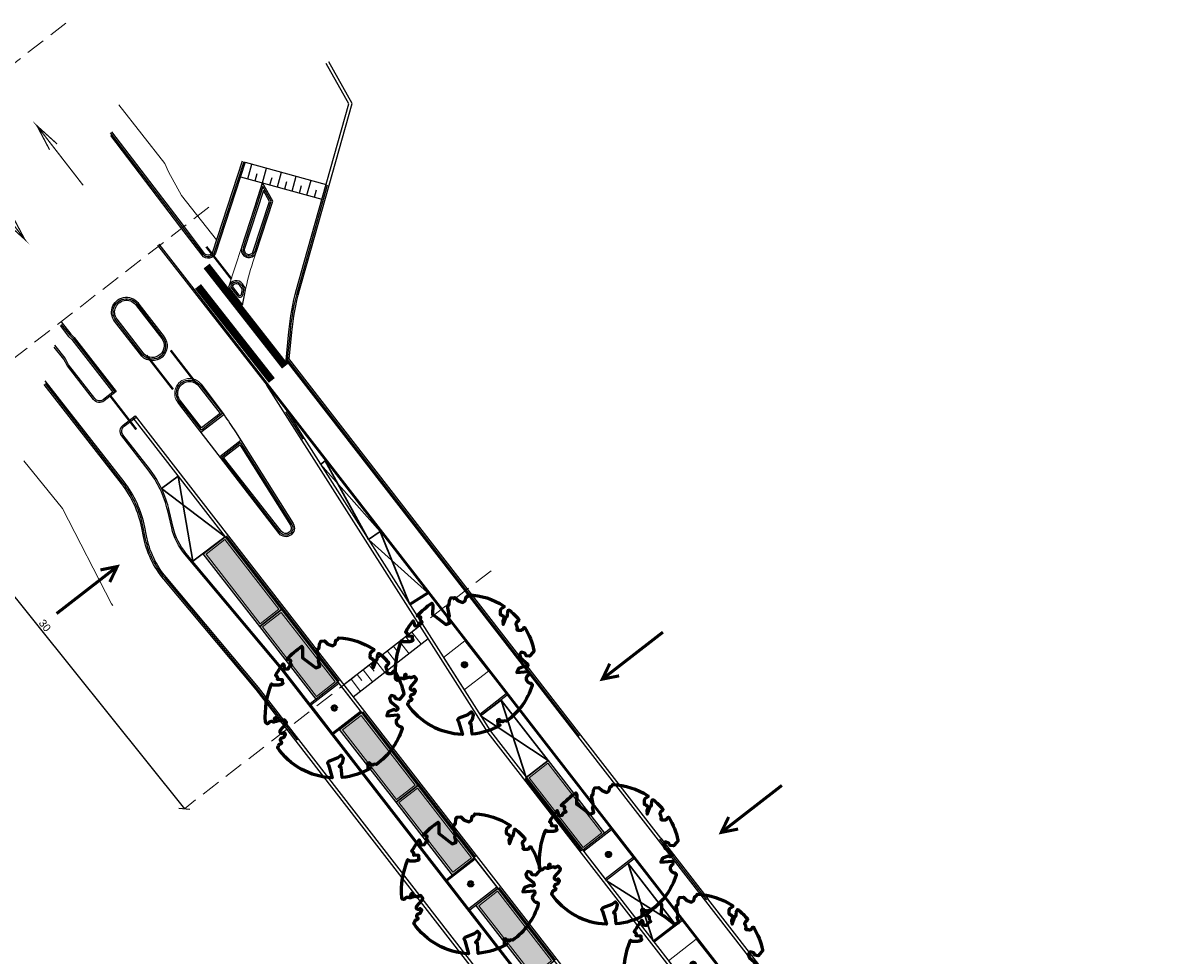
# Model space of a CAD drawing. Header units: metres. Extents: x 197051 to 198490, y 354564 to 355604.
# Tile 10 of 13: x 197234 to 197309, y 355330 to 355391. Entities that reach past the tile are written whole.
import ezdxf

# ---------------------------------------------------------------- set-up
doc = ezdxf.new("R2010")
doc.units = ezdxf.units.M
doc.header["$PDMODE"] = 3
doc.linetypes.add('5050strp', pattern=[1, 0.5, -0.5])
doc.linetypes.add('DASHED2', pattern=[0.375, 0.25, -0.125])
for name, color, linetype, lineweight in [('mk-nw-5050 blok', 7, '5050strp', 35), ('N-WE-GR-BOOM-S', 86, 'Continuous', 40), ('N-WE-IE-PARKEERVAK_LANGSPARKEREN-G', 7, 'Continuous', 25), ('N-WE-VW-MARKERING_DWARS_DRIEHOEK_5050-G', 7, 'VW-HAAIETAND50-L-N', 35), ('N-WE-VW-MARKERING_VOP-G', 7, 'Continuous', 25), ('nieuwe boomspiegels', 86, 'Continuous', 20), ('Ontwerp', 7, 'Continuous', 20), ('Parkeervak', 7, 'Continuous', 20), ('Parkeervak_arcering', 7, 'Continuous', 20), ('Rijrichting pijl', 7, 'Continuous', 30), ('X-XX-AL-AANKLEDING-M', 7, 'Continuous', 18)]:
    doc.layers.add(name, color=color, linetype=linetype, lineweight=lineweight)
for name, color, linetype in [('N-WE-VH-DREMPEL-G', 7, 'Continuous'), ('N-WE-VK-BLAUWE_ZONE-G', 5, 'Continuous'), ('N-XX-VH-KANTOPSLUITING_GELEIDEBAND_50_200_250-G', 210, 'Continuous'), ('N-XX-VH-KANTOPSLUITING_INRITVERLOOPBAND_50_200_250-G', 10, 'Continuous'), ('N-XX-VH-KANTOPSLUITING_OPSLUITBAND_100_200-G', 170, 'Continuous'), ('N-XX-VH-KANTOPSLUITING_TROTTOIRBAND_180_200_250-G', 2, 'Continuous'), ('N-XX-VH-KANTOPSLUITING_VOORKANTBAND-G', 7, 'Continuous')]:
    doc.layers.add(name, color=color, linetype=linetype)
doc.layers.add('uitritten', color=34, linetype='Continuous', lineweight=30, plot=False)
doc.styles.add('NLCS-ISO-M500-T25', font='NLCS-ISO.ttf', dxfattribs={"height": 1})
doc.styles.get("Standard").update_dxf_attribs({"font": 'arial.ttf'})
doc.linetypes.add('VW-HAAIETAND50-L-N', pattern='A,0,-0.5,[150,NLCS.SHX,S=1,R=0,X=-0.625,Y=0],-0.5', length=1)
doc.dimstyles.new('NLCS_1-200', dxfattribs={"dimscale": 0.2, "dimtxt": 2.5, "dimasz": 2.5, "dimexe": 1.25, "dimexo": 0.625, "dimtad": 1, "dimtxsty": 'Standard', "dimblk": 'OBLIQUE', "dimcen": 0, "dimse1": 1, "dimse2": 1, "dimadec": 0, "dimazin": 0, "dimtfac": 1, "dimtmove": 0, "dimatfit": 3, "dimfxl": 1, "dimarcsym": 0})

# ---------------------------------------------------------------- blocks, each defined once
blk = doc.blocks.new('*U467')
at = {"layer": 'N-WE-GR-BOOM-S', "lineweight": 60}
blk.add_lwpolyline([(0.433, 4.712), (0.441, 4.722), (0.45, 4.731), (0.457, 4.739), (0.465, 4.746), (0.473, 4.754), (0.48, 4.761), (0.487, 4.77), (0.494, 4.779), (0.501, 4.79), (0.508, 4.802), (0.513, 4.817), (0.516, 4.836), (0.517, 4.858), (0.515, 4.885), (0.509, 4.916), (0.475, 5.034, -0.52938), (0.529, 5.099, -0.087139), (2.218, 4.625, -0.372341), (2.284, 4.473), (2.354, 4.119), (2.18, 3.946), (1.992, 3.985), (1.767, 3.817), (1.853, 3.602), (2.086, 3.527), (2.712, 3.671), (2.864, 3.587), (2.85, 3.453), (2.707, 3.365), (2.577, 2.941), (2.743, 2.67), (3.168, 3.347, -0.504641), (3.406, 3.14, 0.331948), (3.544, 2.921, 0.282008), (3.993, 3.004), (3.957, 2.985, -0.512156), (4.163, 2.984, -0.16076), (5.094, -0.056), (4.977, -0.169), (4.976, -0.294), (4.862, -0.315), (4.876, -0.438), (4.698, -0.381), (4.644, -0.519), (4.864, -0.665), (4.933, -0.72), (5.054, -0.599, -0.106371), (4.341, -2.61), (3.705, -2.201), (3.588, -2.282), (3.512, -1.945), (3.286, -1.673), (3.024, -1.676), (3.03, -1.99), (2.83, -2.678), (2.861, -2.809), (3.005, -2.829), (3.93, -3.183, -0.236298), (-0.225, -5.013, 0.159625), (-0.347, -4.77, 0.350802), (-0.315, -4.528, -0.504641), (-0.6, -4.393), (-0.531, -4.17), (-0.647, -3.962), (-0.802, -3.978), (-0.825, -4.144), (-0.942, -4.211), (-1.08, -4.106), (-1.2, -3.475), (-1.291, -3.384), (-1.522, -3.391), (-1.586, -3.665), (-1.68, -3.694), (-1.769, -3.923), (-2.003, -3.798, 0.733583), (-1.918, -3.973, -0.861625), (-1.87, -4.128, 0.279978), (-2.043, -4.393), (-2.036, -4.403, -0.827056), (-2.208, -4.583, -0.116774), (-4.152, -2.556), (-4.114, -2.549), (-4.084, -2.541), (-4.059, -2.531), (-4.039, -2.52), (-4.024, -2.509), (-4.013, -2.498), (-4.004, -2.486), (-3.768, -2.184), (-3.762, -2.173), (-3.758, -2.163), (-3.755, -2.153), (-3.752, -2.143), (-3.748, -2.133), (-3.745, -2.123), (-3.74, -2.111), (-3.735, -2.099), (-3.729, -2.085), (-3.721, -2.071), (-3.713, -2.056), (-3.705, -2.04), (-3.697, -2.024), (-3.689, -2.007), (-3.682, -1.991), (-3.676, -1.975), (-3.671, -1.959), (-3.668, -1.944), (-3.666, -1.929), (-3.665, -1.916), (-3.666, -1.904), (-3.668, -1.893), (-3.671, -1.884), (-3.676, -1.877), (-3.682, -1.872), (-3.69, -1.869), (-3.698, -1.867), (-3.708, -1.866), (-3.718, -1.865), (-3.729, -1.864), (-3.74, -1.863), (-3.752, -1.86), (-3.764, -1.856), (-3.776, -1.85), (-3.788, -1.843), (-3.801, -1.835), (-3.813, -1.826), (-3.826, -1.816), (-3.84, -1.806), (-3.853, -1.796), (-3.866, -1.785), (-3.88, -1.774), (-3.893, -1.762), (-3.907, -1.75), (-4.15, -2.028), (-4.162, -2.015), (-4.173, -2), (-4.183, -1.984), (-4.193, -1.968), (-4.204, -1.951), (-4.219, -1.938), (-4.242, -1.928), (-4.274, -1.924), (-4.319, -1.929), (-4.379, -1.942), (-4.457, -1.967, -0.040997), (-4.791, -1.027), (-4.617, -1.057), (-4.463, -1.156), (-4.38, -1.082), (-4.281, -0.927), (-4.376, -0.782), (-4.323, -0.567), (-4.52, -0.551), (-4.652, -0.423), (-4.892, -0.58, -0.05814), (-4.988, 0.829), (-4.852, 0.802), (-4.298, 0.364), (-4.06, 0.447), (-3.128, 0.693), (-3.049, 1), (-3.409, 1.144), (-3.464, 1.261), (-4.121, 1.584), (-4.136, 1.769), (-4.358, 1.957), (-4.448, 2.14), (-4.297, 2.378), (-3.958, 2.431), (-3.65, 2.633), (-3.646, 2.84), (-3.838, 3.066), (-3.787, 3.162), (-3.863, 3.31, -0.13428), (-1.664, 4.835, -0.541727), (-1.597, 4.783), (-1.608, 4.639), (-1.605, 4.565), (-1.595, 4.508), (-1.579, 4.465), (-1.558, 4.434), (-1.535, 4.41), (-1.511, 4.392), (-1.487, 4.376), (-1.465, 4.359), (-1.446, 4.342), (-1.428, 4.325), (-1.411, 4.309), (-1.395, 4.295), (-1.38, 4.284), (-1.364, 4.276), (-1.347, 4.272), (-1.33, 4.272), (-1.312, 4.277), (-1.292, 4.285), (-1.273, 4.294), (-1.252, 4.305), (-1.232, 4.316), (-1.211, 4.327), (-1.189, 4.336), (-1.168, 4.342), (-1.147, 4.347), (-1.126, 4.35), (-1.105, 4.353), (-1.085, 4.356), (-1.066, 4.36), (-1.048, 4.365), (-1.031, 4.372), (-1.015, 4.382), (-1, 4.394), (-0.986, 4.408), (-0.973, 4.424), (-0.963, 4.324), (-0.94, 4.298), (-0.834, 4.118), (-0.611, 3.996), (-0.927, 4.508), (-0.921, 4.523), (-0.917, 4.539), (-0.915, 4.553), (-0.916, 4.568), (-0.92, 4.583), (-0.927, 4.598), (-0.938, 4.613), (-0.953, 4.629), (-0.972, 4.647), (-0.994, 4.667), (-1.02, 4.691), (-1.05, 4.719), (-1.082, 4.754), (-1.117, 4.795), (-1.199, 4.901, -0.543104), (-1.171, 4.981, -0.046766), (-0.234, 5.117, -0.385168), (-0.182, 5.074), (-0.152, 4.882), (-0.138, 4.822), (-0.121, 4.78), (-0.104, 4.753), (-0.085, 4.737), (-0.066, 4.73), (-0.047, 4.727), (-0.027, 4.726), (-0.009, 4.724), (0.009, 4.72), (0.027, 4.716), (0.044, 4.71), (0.061, 4.704), (0.077, 4.697), (0.093, 4.689), (0.109, 4.682), (0.124, 4.675), (0.139, 4.668), (0.153, 4.66), (0.167, 4.653), (0.18, 4.645), (0.191, 4.638), (0.202, 4.629), (0.211, 4.621), (0.219, 4.611), (0.225, 4.602), (0.231, 4.593), (0.236, 4.584), (0.242, 4.576), (0.247, 4.569), (0.253, 4.564), (0.26, 4.56), (0.269, 4.559), (0.278, 4.56), (0.289, 4.563), (0.3, 4.568), (0.312, 4.574), (0.324, 4.582), (0.336, 4.592), (0.348, 4.603), (0.36, 4.616), (0.371, 4.63), (0.382, 4.644), (0.393, 4.659), (0.404, 4.673), (0.414, 4.687), (0.423, 4.7)], format="xyb", close=True, dxfattribs=at)
blk.add_circle((0, 0), 0.15, dxfattribs=at)
at = {"color": 7, "style": 'NLCS-ISO-M500-T25'}
for tag, p in [('NR', (-2.462, -0.402)), ('NAAM', (-2.462, -1.602))]:
    blk.add_attdef(tag, p, '', height=1, dxfattribs=at)
at = {"color": 7, "style": 'NLCS-ISO-M500-T25', "flags": 1}
for tag, p in [('WETNAAM', (-2.462, -2.802)), ('STAMDIA', (-2.462, -4.002)), ('STAMOMTR', (-2.462, -5.202)), ('OPMERKING', (-2.462, -6.402)), ('HANDH_KAPPEN', (-2.462, -7.602))]:
    blk.add_attdef(tag, p, '', height=1, dxfattribs=at)
blk = doc.blocks.new('*U480')
at = {"layer": 'Parkeervak_arcering'}
h = blk.add_hatch(color=253, dxfattribs=at)
h.dxf.hatch_style = 1
h.paths.add_polyline_path([(0, 6), (0, 0), (1.8, 0), (1.8, 6)])
h.paths.add_polyline_path([(1.67, 5.87), (1.67, 0.13), (0.13, 0.13), (0.13, 5.87)], flags=16)
at = {"layer": 'Parkeervak_arcering', "true_color": 0xb97150}
h = blk.add_hatch(color=13, dxfattribs=at)
h.dxf.hatch_style = 1
h.paths.add_polyline_path([(1.67, 5.87), (1.67, 0.13), (0.13, 0.13), (0.13, 5.87)])
at = {"layer": 'N-WE-IE-PARKEERVAK_LANGSPARKEREN-G'}
blk.add_lwpolyline([(1.8, 0), (0, 0), (0, 6), (1.8, 6)], close=True, dxfattribs=at)
at = {"layer": 'N-WE-IE-PARKEERVAK_LANGSPARKEREN-G', "lineweight": 9}
blk.add_lwpolyline([(1.67, 0.13), (0.13, 0.13), (0.13, 5.87), (1.67, 5.87)], close=True, dxfattribs=at)
blk = doc.blocks.new('pijl rijrichting')
at = {"layer": 'Rijrichting pijl', "const_width": 0.1}
for points in [[(6.138, 0), (0, 0), (2.182, 0.388)], [(0, 0), (2.17, -0.384)]]:
    blk.add_lwpolyline(points, dxfattribs=at)
blk = doc.blocks.new('_Oblique')
at = {"color": 0, "linetype": 'ByBlock', "lineweight": -2}
blk.add_line((-0.5, -0.5), (0.5, 0.5), dxfattribs=at)
blk = doc.blocks.new('*D452')
at = {"layer": 'Defpoints', "color": 0, "transparency": 16777216}
for p in [(197225.897, 355363.41), (197244.666, 355340.001), (197244.666, 355340.001)]:
    blk.add_point(p, dxfattribs=at)
at = {"layer": 'X-XX-AL-AANKLEDING-M', "color": 0, "lineweight": -2, "transparency": 16777216}
blk.add_line((197225.897, 355363.41), (197244.666, 355340.001), dxfattribs=at)
at = {"layer": 'X-XX-AL-AANKLEDING-M', "color": 0, "lineweight": -2, "transparency": 16777216, "xscale": 0.5, "yscale": 0.5, "zscale": 0.5}
for p, rotation in [((197225.897, 355363.41), 128.7212278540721), ((197244.666, 355340.001), 308.7212278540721)]:
    blk.add_blockref('_Oblique', p, dxfattribs=dict(at, rotation=rotation))
at = {"layer": 'X-XX-AL-AANKLEDING-M', "color": 0, "transparency": 16777216, "insert": (197235.578, 355351.943), "char_height": 0.5, "attachment_point": 5, "rotation": 308.72123}
blk.add_mtext('30', dxfattribs=at)
blk = doc.blocks.new('Plantvak')
at = {"layer": 'nieuwe boomspiegels'}
blk.add_lwpolyline([(0, -2.3), (0, 0), (2.5, 0), (2.5, -2.3)], close=True, dxfattribs=at)
blk = doc.blocks.new('Inrit_icoon')
at = {"layer": 'uitritten', "const_width": 0.2}
for points in [[(0, 0), (0, 5)], [(0.5, 1), (0, 0), (-0.5, 1)]]:
    blk.add_lwpolyline(points, dxfattribs=at)

msp = doc.modelspace()

# ---------------------------------------------------------------- linework, layer by layer
at = {"layer": 'mk-nw-5050 blok', "const_width": 0.5, "flags": 128}
for points in [[(197246.116, 355375.374), (197251.227, 355368.842)], [(197245.556, 355374.045), (197250.367, 355367.916)]]:
    msp.add_lwpolyline(points, dxfattribs=at)
at = {"layer": 'N-WE-VH-DREMPEL-G', "flags": 128}
for points in [[(197248.628, 355382.144), (197253.903, 355380.693)], [(197248.8, 355381.06), (197249.066, 355382.024)], [(197249.764, 355380.794), (197250.03, 355381.758)], [(197248.318, 355381.192), (197253.637, 355379.729)], [(197248.334, 355381.187), (197248.333, 355381.188)], [(197249.282, 355380.927), (197249.415, 355381.409)], [(197249.32, 355379.427), (197249.765, 355380.794)], [(197250.247, 355380.662), (197250.379, 355381.144)], [(197250.729, 355380.529), (197250.994, 355381.493)], [(197251.211, 355380.396), (197251.343, 355380.878)], [(197251.693, 355380.264), (197251.958, 355381.228)], [(197252.657, 355379.998), (197252.922, 355380.963)], [(197252.175, 355380.131), (197252.308, 355380.613)], [(197253.139, 355379.866), (197253.272, 355380.348)]]:
    msp.add_lwpolyline(points, dxfattribs=at)
at = {"layer": 'N-WE-VK-BLAUWE_ZONE-G', "color": 5, "linetype": 'DASHED2', "const_width": 0.1, "flags": 128}
for points in [[(197247.401, 355357.783), (197251.078, 355353.042)], [(197251.078, 355353.042), (197254.754, 355348.3)], [(197256.283, 355346.322), (197259.96, 355341.581)], [(197266.868, 355341.976), (197270.545, 355337.235)], [(197259.963, 355341.583), (197263.64, 355336.842)], [(197265.168, 355334.863), (197268.845, 355330.122)]]:
    msp.add_lwpolyline(points, dxfattribs=at)
at = {"layer": 'N-WE-VW-MARKERING_DWARS_DRIEHOEK_5050-G', "const_width": 0.15, "flags": 128}
for points in [[(197247.729, 355374.538, 0.00088), (197246.1, 355376.633)], [(197243.927, 355367.334, 0.00093), (197242.206, 355369.548, -0.076603)]]:
    msp.add_lwpolyline(points, format="xyb", dxfattribs=at)
for points in [[(197243.775, 355369.879), (197245.462, 355367.694)], [(197239.844, 355366.907), (197241.532, 355364.722)]]:
    msp.add_lwpolyline(points, dxfattribs=at)
at = {"layer": 'N-WE-VW-MARKERING_VOP-G'}
for points in [[(197260.011, 355351.913), (197255.059, 355348.071)], [(197260.55, 355351.066), (197255.671, 355347.281)]]:
    msp.add_lwpolyline(points, dxfattribs=at)
at = {"layer": 'N-XX-VH-KANTOPSLUITING_GELEIDEBAND_50_200_250-G', "flags": 128}
for points in [[(197241.301, 355365.487), (197282.053, 355312.932), (197282.583, 355313.343, -0.198788), (197282.805, 355313.404), (197283.977, 355313.256, -0.199037), (197284.509, 355312.952), (197285.231, 355312.022, -0.198788), (197285.392, 355311.432), (197285.237, 355310.197, -0.199037), (197285.123, 355309.997), (197284.627, 355309.613), (197322.326, 355260.995, -0.035259), (197326.03, 355255.453), (197332.122, 355244.769, 0.035483), (197336.293, 355238.528), (197339.226, 355234.749)], [(197252.475, 355364.136), (197264.61, 355345.055), (197309.487, 355287.181), (197308.912, 355286.735, 0.207272), (197308.797, 355286.526), (197308.684, 355285.317, 0.405014), (197309.4, 355284.423), (197310.644, 355284.267, 0.198756), (197310.866, 355284.327), (197311.387, 355284.731), (197326.989, 355264.611, -0.035259), (197331.154, 355258.378), (197337.15, 355247.861, 0.035483), (197341.073, 355241.992), (197343.887, 355238.367)]]:
    msp.add_lwpolyline(points, format="xyb", dxfattribs=at)
for points in [[(197275.713, 355338.08), (197270.505, 355344.797)], [(197270.422, 355320.589), (197251.957, 355344.401)], [(197294.237, 355314.191), (197278.779, 355334.127)]]:
    msp.add_lwpolyline(points, dxfattribs=at)
at = {"layer": 'N-XX-VH-KANTOPSLUITING_INRITVERLOOPBAND_50_200_250-G', "flags": 128}
for points in [[(197248.533, 355382.175), (197246.604, 355376.251, -0.604844), (197245.905, 355376.132), (197244.523, 355377.948), (197239.856, 355384.058)], [(197248.437, 355382.206), (197246.508, 355376.282, -0.604844), (197245.985, 355376.193), (197244.602, 355378.008), (197239.935, 355384.119)], [(197251.396, 355369.276), (197251.577, 355371.081, -0.046932), (197252.079, 355373.827), (197252.577, 355375.594), (197254.005, 355380.664)], [(197251.5, 355369.306), (197251.677, 355371.072, -0.046943), (197252.175, 355373.8), (197252.673, 355375.567), (197254.101, 355380.637)], [(197251.957, 355344.401), (197249.345, 355347.769), (197243.33, 355354.955, -0.126607), (197242, 355357.744), (197241.888, 355358.314, 0.117695), (197240.579, 355361.188), (197235.542, 355367.654)], [(197252.036, 355344.462), (197249.423, 355347.832), (197243.407, 355355.019, -0.126607), (197242.098, 355357.763), (197241.987, 355358.333, 0.117695), (197240.658, 355361.249), (197235.621, 355367.715)]]:
    msp.add_lwpolyline(points, format="xyb", dxfattribs=at)
for points in [[(197270.505, 355344.797), (197251.322, 355369.535)], [(197270.426, 355344.736), (197251.396, 355369.276)], [(197251.251, 355365.874), (197252.391, 355364.082)], [(197251.335, 355365.928), (197252.475, 355364.136)], [(197275.634, 355338.019), (197278.7, 355334.065)], [(197275.713, 355338.08), (197278.779, 355334.127)]]:
    msp.add_lwpolyline(points, dxfattribs=at)
at = {"layer": 'N-XX-VH-KANTOPSLUITING_OPSLUITBAND_100_200-G', "flags": 128}
for points in [[(197242.927, 355376.73), (197250.293, 355367.272), (197354.58, 355232.782)], [(197260.566, 355354.009), (197259.393, 355353.259)], [(197254.737, 355348.16), (197252.919, 355346.751)], [(197265.641, 355347.479), (197263.92, 355346.14)], [(197256.146, 355346.342), (197254.331, 355344.93)], [(197272.504, 355338.628), (197270.687, 355337.219)], [(197263.622, 355336.701), (197261.804, 355335.292)], [(197273.913, 355336.811), (197272.098, 355335.398)], [(197265.031, 355334.884), (197263.216, 355333.471)], [(197277.102, 355332.699), (197275.284, 355331.29)]]:
    msp.add_lwpolyline(points, dxfattribs=at)
for points in [[(197240.234, 355367.189), (197239.449, 355366.586, -0.412651), (197238.749, 355366.676), (197237.043, 355368.874), (197236.815, 355369.303), (197236.193, 355370.096)], [(197348.312, 355224.099), (197348.053, 355223.891, -0.396075), (197345.892, 355224.254), (197335.826, 355237.336, -0.026347), (197332.219, 355242.525), (197330.27, 355245.67, 0.026218), (197322.503, 355256.851), (197250.981, 355349.087), (197244.692, 355356.6, -0.117514), (197243.843, 355358.301), (197243.581, 355359.423, 0.108222), (197242.311, 355362.088), (197240.589, 355364.306, -0.415736), (197240.679, 355365.009), (197241.46, 355365.609)]]:
    msp.add_lwpolyline(points, format="xyb", dxfattribs=at)
at = {"layer": 'N-XX-VH-KANTOPSLUITING_TROTTOIRBAND_180_200_250-G', "flags": 128}
for points in [[(197254.101, 355380.637), (197255.603, 355385.97), (197254.084, 355388.68)], [(197236.568, 355371.498), (197237.126, 355370.789), (197237.344, 355370.59), (197240.075, 355367.067)], [(197236.646, 355371.56), (197237.199, 355370.858), (197237.417, 355370.658), (197240.154, 355367.129)]]:
    msp.add_lwpolyline(points, dxfattribs=at)
for points in [[(197248.746, 355376.047, 0.414214), (197249.25, 355376.303), (197250.323, 355379.599), (197249.791, 355380.548), (197248.489, 355376.551, 0.414214)], [(197248.777, 355376.142, 0.414214), (197249.155, 355376.334), (197250.214, 355379.588), (197249.815, 355380.3), (197248.584, 355376.52, 0.414214)], [(197248.367, 355374.159, 0.618999), (197247.665, 355374.018), (197248.128, 355373.421, 0.644525), (197248.482, 355373.505, -0.003086), (197248.526, 355373.724, 0.219419), (197248.451, 355374.051)], [(197248.288, 355374.097, 0.565845), (197247.777, 355374.036), (197248.207, 355373.482, 0.644525), (197248.384, 355373.524, -0.003086), (197248.429, 355373.745, 0.219419), (197248.372, 355373.989)], [(197241.627, 355372.83), (197243.268, 355370.702, -0.940628), (197241.966, 355369.563), (197240.204, 355371.845, -1.0536)], [(197241.545, 355372.773), (197243.189, 355370.641, -0.936984), (197242.041, 355369.629), (197240.283, 355371.906, -1.057074)], [(197245.691, 355367.611), (197247.143, 355365.753), (197245.778, 355364.686), (197244.333, 355366.535, -1.007134)], [(197247.298, 355362.637), (197247.088, 355362.917), (197248.311, 355363.873), (197248.505, 355363.577), (197251.673, 355358.53, -0.928057), (197250.915, 355357.999)], [(197247.377, 355362.698), (197247.226, 355362.899), (197248.287, 355363.727), (197248.421, 355363.523), (197251.588, 355358.478, -0.925214), (197250.993, 355358.061)]]:
    msp.add_lwpolyline(points, format="xyb", close=True, dxfattribs=at)
msp.add_lwpolyline([(197245.613, 355367.55), (197247.003, 355365.77), (197245.795, 355364.826), (197244.411, 355366.597), (197244.411, 355366.597, -1.007584), (197245.613, 355367.55, 0.000001), (197245.614, 355367.548)], format="xyb", dxfattribs=at)
at = {"layer": 'N-XX-VH-KANTOPSLUITING_VOORKANTBAND-G'}
for points in [[(197251.293, 355369.246), (197251.478, 355371.09, -0.046921), (197251.983, 355373.854), (197252.48, 355375.621), (197255.388, 355385.944), (197253.909, 355388.582)], [(197248.628, 355382.144), (197246.699, 355376.22, -0.604844), (197245.825, 355376.072), (197244.443, 355377.887), (197239.87, 355383.875)], [(197248.715, 355375.952, 0.414214), (197249.345, 355376.272), (197250.431, 355379.609), (197249.766, 355380.796), (197248.394, 355376.582, 0.414214), (197248.715, 355375.952), (197248.715, 355375.952)], [(197248.446, 355374.22, 0.601802), (197247.576, 355374.068), (197247.553, 355373.999), (197248.465, 355372.824, -0.012429), (197248.624, 355373.704, 0.219419), (197248.53, 355374.112), (197248.446, 355374.22)]]:
    msp.add_lwpolyline(points, format="xyb", dxfattribs=at)
at = {"layer": 'N-XX-VH-KANTOPSLUITING_VOORKANTBAND-G', "flags": 128}
for points in [[(197243.006, 355376.791), (197250.372, 355367.333), (197354.696, 355232.795)], [(197236.632, 355371.739), (197237.273, 355370.926), (197237.491, 355370.726), (197240.234, 355367.189)], [(197245.749, 355364.536), (197247.236, 355365.698)], [(197246.97, 355362.952), (197248.342, 355364.024)], [(197260.512, 355354.093), (197259.339, 355353.343)], [(197254.675, 355348.239), (197252.858, 355346.83)], [(197265.702, 355347.4), (197263.972, 355346.058)], [(197256.207, 355346.263), (197254.392, 355344.851)], [(197272.443, 355338.707), (197270.625, 355337.298)], [(197263.561, 355336.78), (197261.743, 355335.371)], [(197273.975, 355336.732), (197272.16, 355335.319)], [(197265.093, 355334.805), (197263.277, 355333.392)], [(197277.041, 355332.778), (197275.223, 355331.369)]]:
    msp.add_lwpolyline(points, dxfattribs=at)
msp.add_lwpolyline([(197241.71, 355372.887), (197243.347, 355370.763, -0.943705), (197241.89, 355369.497), (197241.891, 355369.497), (197240.125, 355371.784, -1.050683)], format="xyb", close=True, dxfattribs=at)
for points in [[(197240.014, 355367.147), (197239.388, 355366.665, -0.412651), (197238.828, 355366.737), (197237.127, 355368.928), (197236.899, 355369.358), (197236.226, 355370.216)], [(197366.146, 355240.766), (197357.418, 355234.016, -0.413825), (197356.016, 355234.194), (197251.293, 355369.246)], [(197476.63, 355055.173), (197357.985, 355208.029, 0.050083), (197353.854, 355212.374), (197353.169, 355212.963, -0.050326), (197348.468, 355217.913), (197334.134, 355236.417, -0.026347), (197330.768, 355241.259), (197328.655, 355244.669, 0.026218), (197321.002, 355255.686), (197249.501, 355347.894), (197243.484, 355355.083, -0.126607), (197242.196, 355357.783), (197242.085, 355358.353, 0.117695), (197240.737, 355361.311), (197235.607, 355367.896)], [(197245.771, 355367.673), (197245.883, 355367.506), (197247.261, 355365.665, 0.000441), (197247.999, 355364.571), (197251.758, 355358.583, -0.930351), (197250.837, 355357.937), (197244.377, 355366.316), (197244.254, 355366.474)], [(197250.027, 355367.613), (197264.446, 355344.94), (197309.206, 355287.217), (197308.789, 355286.893, 0.207272), (197308.598, 355286.545), (197308.484, 355285.335, 0.405014), (197309.375, 355284.225), (197310.619, 355284.068, 0.198756), (197310.988, 355284.169), (197311.351, 355284.451), (197326.831, 355264.488, -0.035259), (197330.98, 355258.279), (197336.977, 355247.762, 0.035483), (197340.915, 355241.869), (197345.403, 355236.087, 0.262557), (197353.556, 355232.662), (197354.696, 355232.795)], [(197348.238, 355224.168), (197347.994, 355223.972, -0.395243), (197345.972, 355224.314), (197335.905, 355237.397, -0.026347), (197332.304, 355242.577), (197330.355, 355245.723, 0.026218), (197322.582, 355256.912), (197251.059, 355349.15), (197244.768, 355356.665, -0.117514), (197243.94, 355358.324), (197243.679, 355359.446, 0.108222), (197242.39, 355362.15), (197240.668, 355364.367, -0.415736), (197240.74, 355364.93), (197241.52, 355365.529)], [(197241.46, 355365.609), (197282.089, 355313.213), (197282.461, 355313.501, -0.198788), (197282.83, 355313.602), (197284.002, 355313.454, -0.199037), (197284.667, 355313.075), (197285.389, 355312.145, -0.198788), (197285.591, 355311.407), (197285.435, 355310.172, -0.199037), (197285.245, 355309.839), (197284.908, 355309.577), (197322.484, 355261.118, -0.035259), (197326.203, 355255.552), (197332.296, 355244.868), (197332.296, 355244.868, 0.035483), (197336.451, 355238.651), (197342.57, 355230.768, 0.041843), (197348.47, 355224.225)]]:
    msp.add_lwpolyline(points, format="xyb", dxfattribs=at)
at = {"layer": 'nieuwe boomspiegels'}
for points in [[(197261.555, 355349.858), (197262.955, 355350.943), (197264.487, 355348.968), (197262.903, 355347.739)], [(197270.625, 355337.298), (197272.443, 355338.707), (197273.974, 355336.732), (197272.159, 355335.32)], [(197276.211, 355330.094), (197278.026, 355331.507), (197279.558, 355329.531), (197277.743, 355328.119)]]:
    msp.add_lwpolyline(points, close=True, dxfattribs=at)
at = {"layer": 'Ontwerp', "linetype": 'DASHED2', "ltscale": 5, "flags": 128}
for points in [[(197236.945, 355391.212), (197217.894, 355376.426)], [(197246.269, 355379.217), (197225.897, 355363.41)], [(197264.66, 355355.515), (197244.666, 355340.001)]]:
    msp.add_lwpolyline(points, dxfattribs=at)
at = {"layer": 'Ontwerp', "flags": 128}
for points in [[(197240.408, 355385.891), (197243.392, 355382.066), (197243.629, 355381.514), (197244.487, 355379.979), (197246.767, 355377.077)], [(197250.271, 355379.117), (197249.986, 355378.24)], [(197240.016, 355353.247), (197239.925, 355353.365), (197236.721, 355359.564), (197234.217, 355362.687)]]:
    msp.add_lwpolyline(points, dxfattribs=at)
at = {"layer": 'Ontwerp', "color": 6, "flags": 128}
for points in [[(197248.318, 355381.192), (197246.768, 355376.433)], [(197247.797, 355373.746), (197247.784, 355373.701)]]:
    msp.add_lwpolyline(points, dxfattribs=at)
at = {"layer": 'Ontwerp'}
for points in [[(197248.394, 355376.582), (197247.576, 355374.068)], [(197259.485, 355351.505), (197260.098, 355350.715)], [(197258.695, 355350.892), (197259.308, 355350.102)], [(197259.09, 355351.199), (197259.397, 355350.804)], [(197257.51, 355349.973), (197257.816, 355349.578)], [(197257.905, 355350.279), (197258.518, 355349.489)], [(197258.3, 355350.586), (197258.607, 355350.191)], [(197256.72, 355349.36), (197257.026, 355348.965)], [(197257.115, 355349.666), (197257.728, 355348.876)], [(197255.93, 355348.747), (197256.236, 355348.352)], [(197256.325, 355349.053), (197256.938, 355348.263)], [(197255.535, 355348.44), (197256.148, 355347.65)]]:
    msp.add_lwpolyline(points, dxfattribs=at)
for points in [[(197248.624, 355373.704, -0.027665), (197249.135, 355375.628), (197249.345, 355376.272)], [(197244.254, 355366.474, -1.006906), (197245.771, 355367.673)]]:
    msp.add_lwpolyline(points, format="xyb", dxfattribs=at)
at = {"layer": 'uitritten', "flags": 128}
for points in [[(197253.541, 355362.446), (197253.854, 355362.68)], [(197257.437, 355358.059), (197253.547, 355362.45)], [(197256.658, 355357.558), (197253.854, 355362.68)], [(197244.258, 355361.673), (197243.183, 355360.862)], [(197245.215, 355356.131), (197244.258, 355361.673)], [(197243.183, 355360.862), (197247.322, 355357.722)], [(197247.322, 355357.722), (197245.215, 355356.131)], [(197256.658, 355357.558), (197257.437, 355358.059)], [(197259.338, 355353.347), (197260.512, 355354.093)], [(197263.973, 355346.058), (197265.321, 355347.076)], [(197265.321, 355347.076), (197268.371, 355343.142)], [(197266.948, 355342.04), (197268.371, 355343.142)], [(197275.223, 355331.369), (197273.58, 355336.425)], [(197273.58, 355336.425), (197276.645, 355332.472)], [(197272.159, 355335.32), (197276.645, 355332.472)], [(197275.223, 355331.369), (197276.645, 355332.472)]]:
    msp.add_lwpolyline(points, dxfattribs=at)
at = {"layer": 'uitritten'}
for points in [[(197256.658, 355357.558), (197260.512, 355354.093)], [(197257.437, 355358.059), (197259.338, 355353.347)], [(197265.321, 355347.076), (197266.948, 355342.04)], [(197268.371, 355343.142), (197263.973, 355346.058)]]:
    msp.add_lwpolyline(points, dxfattribs=at)

# ---------------------------------------------------------------- block references
at = {"xscale": -1, "rotation": 127.8058348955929}
msp.add_blockref('Inrit_icoon', (197240.292, 355355.784), dxfattribs=at)
for name, p, rotation in [('Inrit_icoon', (197271.905, 355348.445), 307.8058348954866), ('Plantvak', (197254.675, 355348.239), 307.790931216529), ('Inrit_icoon', (197279.656, 355338.455), 307.8058348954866), ('Plantvak', (197263.561, 355336.78), 307.790931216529)]:
    msp.add_blockref(name, p, dxfattribs=dict(rotation=rotation))
at = {"layer": 'N-WE-GR-BOOM-S', "xscale": 0.9, "yscale": 0.9, "zscale": 0.9, "rotation": 307.28604508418}
for p in [(197262.923, 355349.384), (197254.444, 355346.563), (197272.307, 355337.018), (197263.325, 355335.1), (197277.828, 355329.857)]:
    msp.add_blockref('*U467', p, dxfattribs=at)
at = {"layer": 'Parkeervak'}
for p, rotation in [((197247.322, 355357.722), 217.7909312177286), ((197250.999, 355352.981), 217.79), ((197256.207, 355346.263), 217.79), ((197268.371, 355343.142), 217.7909312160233), ((197259.884, 355341.522), 217.79), ((197265.092, 355334.805), 217.79)]:
    msp.add_blockref('*U480', p, dxfattribs=dict(at, rotation=rotation))
at = {"layer": 'Rijrichting pijl', "xscale": 0.8, "yscale": 0.8, "zscale": 0.8}
for p, rotation in [((197235.061, 355384.518), 307.804287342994), ((197234.263, 355377.114), 127.804287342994)]:
    msp.add_blockref('pijl rijrichting', p, dxfattribs=dict(at, rotation=rotation))

# ---------------------------------------------------------------- dimensions: what is measured, and where the dimension line sits
at = {"layer": 'X-XX-AL-AANKLEDING-M'}
dim = msp.add_linear_dim(base=(197244.666, 355340.001), p1=(197225.897, 355363.41), p2=(197244.666, 355340.001), angle=308.72123, dimstyle='NLCS_1-200', dxfattribs=at)
dim.commit()
dim.dimension.update_dxf_attribs({"geometry": '*D452', "text_midpoint": (197235.578, 355351.943)})

doc.saveas('drawing.dxf')
